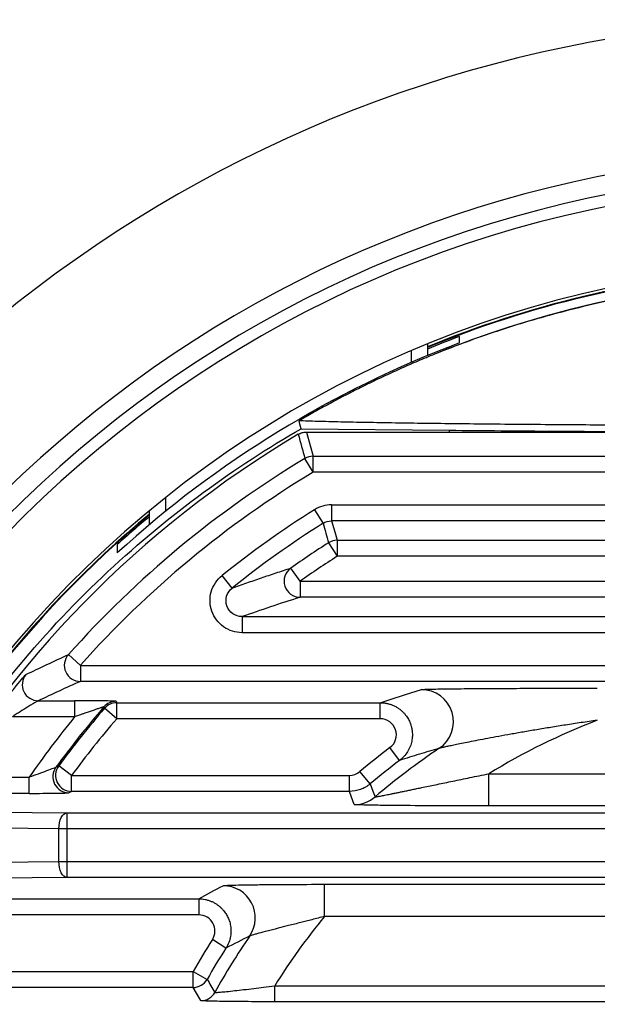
# Paper-space layout '_Superior' of a CAD drawing. Header units: millimetres. Extents: x -45.3 to 45.3, y -41 to 41.
# Tile 6 of 11: x -25.3 to -7.3, y 10.3 to 41. Entities that reach past the tile are written whole.
import ezdxf

# ---------------------------------------------------------------- set-up
doc = ezdxf.new("R2010")
doc.units = ezdxf.units.MM

psp = doc.layouts.new('_Superior')

# ---------------------------------------------------------------- linework, layer by layer
at = {"color": 7, "linetype": 'Continuous', "lineweight": 25}
for p, q in [((-11.637, 30.925), (-11.637, 31.13)), ((-12.637, 30.891), (-12.637, 30.53)), ((-13.137, 30.318), (-13.137, 30.682)), ((-16.569, 28.253), (-11.95, 28.207)), ((-16.404, 28.149), (0, 28.149)), ((-11.95, 28.149), (-11.95, 28.207)), ((-16.196, 26.897), (-16.454, 27.325)), ((-16.196, 26.897), (-16.196, 27.397)), ((-16.196, 27.397), (-3.844, 27.397)), ((-3.844, 26.897), (-16.196, 26.897)), ((-20.797, 26.104), (-20.797, 25.676)), ((-15.623, 25.881), (-4.859, 25.881)), ((-15.623, 25.881), (-15.623, 25.381)), ((-21.297, 25.263), (-21.297, 25.698)), ((-16.154, 25.728), (-15.889, 25.305)), ((-4.859, 25.381), (-15.623, 25.381)), ((-22.297, 24.644), (-22.297, 24.385)), ((-15.716, 24.699), (-15.448, 24.277)), ((-15.448, 24.777), (-4.609, 24.777)), ((-15.448, 24.777), (-15.448, 24.277)), ((-4.609, 24.277), (-15.448, 24.277)), ((-18.722, 23.287), (-19.035, 23.677)), ((-16.604, 23.502), (-16.893, 23.91)), ((-16.604, 23.502), (-16.604, 23.002)), ((-16.604, 23.502), (-2.461, 23.502)), ((-2.461, 23.002), (-16.604, 23.002)), ((-18.408, 22.397), (-18.408, 21.898)), ((-18.408, 22.397), (-2.211, 22.397)), ((-2.211, 21.898), (-18.408, 21.898)), ((-23.821, 21.213), (-23.447, 20.88)), ((-23.447, 20.88), (23.447, 20.88)), ((-23.447, 20.88), (-23.447, 20.38)), ((23.447, 20.38), (-23.447, 20.38)), ((-24.758, 19.776), (-23.625, 19.776)), ((-23.625, 19.776), (-23.625, 19.276)), ((-22.315, 19.715), (-14.104, 19.715)), ((-22.315, 19.215), (-22.315, 19.715)), ((-14.104, 19.215), (-14.104, 19.715)), ((-22.315, 19.215), (-22.693, 19.541)), ((-23.625, 19.276), (-25.565, 19.276)), ((-14.104, 19.215), (-22.315, 19.215)), ((-13.502, 17.917), (-13.803, 18.316)), ((-23.719, 17.452), (-24.122, 17.748)), ((-14.421, 17.186), (-14.743, 17.569)), ((-10.727, 16.5), (-10.727, 17.5)), ((-10.727, 17.5), (10.871, 17.5)), ((-26.884, 17.391), (-25.046, 17.391)), ((-25.046, 16.891), (-25.046, 17.391)), ((-23.719, 16.952), (-23.719, 17.452)), ((-23.719, 17.452), (-15.064, 17.452)), ((-15.064, 16.952), (-15.064, 17.452)), ((-25.046, 16.891), (-27.485, 16.891)), ((-15.064, 16.952), (-23.719, 16.952)), ((-27.158, 16.32), (-23.866, 16.286)), ((-23.866, 16.286), (-23.866, 14.269)), ((-23.866, 16.286), (23.866, 16.286)), ((10.871, 16.5), (-10.727, 16.5)), ((-24.116, 15.786), (-27.408, 15.82)), ((-24.116, 14.769), (-24.116, 15.786)), ((24.116, 15.786), (-24.116, 15.786)), ((-28.022, 14.73), (-24.116, 14.769)), ((-24.116, 14.769), (24.116, 14.769)), ((-23.866, 14.269), (-27.772, 14.23)), ((23.866, 14.269), (-23.866, 14.269)), ((-15.838, 14.056), (15.936, 14.056)), ((-15.838, 13.056), (-15.838, 14.056)), ((-26.371, 13.604), (-19.757, 13.604)), ((-19.757, 13.604), (-19.757, 13.104)), ((-19.757, 13.104), (-26.371, 13.104)), ((15.936, 13.056), (-15.838, 13.056)), ((-18.914, 12.066), (-19.335, 12.335)), ((-27.176, 11.341), (-19.935, 11.341)), ((-19.935, 11.341), (-19.5, 11.093)), ((-19.935, 10.841), (-19.935, 11.341)), ((-19.935, 10.841), (-27.176, 10.841)), ((-17.394, 10.397), (-17.394, 10.897)), ((-17.394, 10.897), (17.483, 10.897)), ((17.483, 10.397), (-17.394, 10.397))]:
    psp.add_line(p, q, dxfattribs=at)
at = {"color": 7, "linetype": 'Continuous', "lineweight": 25, "flags": 128}
for points in [[(-16.569, 28.253), (-16.606, 28.391), (-16.636, 28.499)], [(-16.404, 28.149), (-16.288, 27.728), (-16.196, 27.397)], [(-15.623, 25.381), (-15.525, 25.043), (-15.448, 24.777)], [(-22.335, 19.759), (-22.323, 19.734), (-22.315, 19.715)], [(-22.693, 19.541), (-22.705, 19.566), (-22.713, 19.585)], [(-24.209, 17.703), (-24.16, 17.728), (-24.122, 17.748)], [(-14.421, 17.186), (-14.335, 16.959), (-14.267, 16.781)], [(-23.719, 16.952), (-23.768, 16.927), (-23.806, 16.908)], [(-14.914, 16.543), (-14.998, 16.772), (-15.064, 16.952)], [(-24.116, 15.786), (-24.111, 15.883), (-24.096, 15.976), (-24.073, 16.062), (-24.041, 16.137), (-24.004, 16.2), (-23.961, 16.246), (-23.914, 16.275), (-23.866, 16.286)], [(-23.866, 14.269), (-23.914, 14.28), (-23.961, 14.309), (-24.004, 14.356), (-24.041, 14.418), (-24.073, 14.494), (-24.096, 14.58), (-24.111, 14.673), (-24.116, 14.769)], [(-19.695, 10.432), (-19.83, 10.661), (-19.935, 10.841)]]:
    psp.add_lwpolyline(points, dxfattribs=at)
at = {"color": 7, "linetype": 'Continuous', "lineweight": 25}
for centre, radius, start, end in [((0, 0), 41, 23.3347, 160.4483), ((0, 0), 36.842, 15.906, 167.7046), ((0, 0), 36.242, 12.5896, 171.3503), ((0, 0), 35.876, 11.4793, 172.3037), ((0, 0), 33.376, 91.8915, 271.8915), ((0, 0), 33.296, 94.8333, 112.3044), ((0, 0), 33.278, 94.5425, 112.3171), ((0, 0), 33, 68.0181, 111.9819), ((0, 0), 33.234, 110.4962, 112.3482), ((0, 0), 33.042, 110.6207, 132.4392), ((0, 0), 32.649, 120.6803, 239.3197), ((224.569, 93.225), 249.87, 195.11264, 195.29184), ((0, 0), 31.897, 121.0549, 138.3143), ((-16.196, 26.897), 0.5, 90.0049, 121.05), ((0, 0), 31.397, 121.0549, 138.3143), ((0, 0), 33.296, 129.764, 230.236), ((0, 0), 33.278, 129.7898, 230.2102), ((0, 0), 33.234, 129.853, 132.1373), ((0, 0), 30.379, 122.1243, 128.7977), ((0, 0), 29.88, 122.1243, 128.7977), ((195.443, 85.117), 219.633, 195.80289, 195.96722), ((0, 0), 29.275, 122.469, 125.2414), ((-15.448, 24.277), 0.5, 90.0052, 122.4639), ((0, 0), 28.775, 122.469, 125.2414), ((-16.603, 23.502), 0.5, 125.3479, 269.8936), ((-23.447, 20.88), 0.5, 138.3761, 269.9381), ((-24.757, 20.276), 0.5, 140.7404, 269.943), ((-12.826, 19.124), 1, 303.9576, 89.8859), ((-22.335, 19.259), 0.5, 90.0083, 139.2208), ((-22.315, 19.215), 0.5, 90.0083, 139.26), ((0, 0), 29.991, 139.2292, 143.8245), ((0, 0), 29.947, 139.2683, 143.6559), ((0, 0), 30.491, 140.7886, 145.2259), ((0, 0), 29.448, 139.2683, 143.6559), ((0, 0), 20.526, 110.9655, 121.5088), ((0, 0), 22.935, 127.0025, 130.0016), ((0, 0), 22.026, 123.8434, 130.3707), ((0, 0), 22.435, 127.0025, 130.0016), ((-23.805, 17.408), 0.5, 143.8759, 269.9486), ((-23.719, 17.452), 0.5, 143.7075, 269.9483), ((-14.914, 17.543), 1, 270.0066, 310.3641), ((-18.997, 13.013), 1, 325.6354, 89.9514), ((0, 0), 20.526, 140.5006, 147.934), ((0, 0), 22.935, 147.4635, 150.3652), ((0, 0), 22.026, 145.5868, 150.9686), ((0, 0), 22.435, 147.4635, 150.3652), ((-19.935, 11.341), 0.5, 270.0108, 330.3544), ((54.152, 54.873), 85.681, 210.72758, 211.04274), ((-19.695, 10.932), 0.5, 270.011, 330.9576)]:
    psp.add_arc(centre, radius, start, end, dxfattribs=at)
for points, knots in [([(12.352, 30.601), (12.172, 30.672), (11.808, 30.816), (11.253, 31.021), (10.684, 31.221), (10.102, 31.412), (9.506, 31.597), (8.896, 31.772), (8.274, 31.939), (7.637, 32.096), (6.988, 32.242), (5.53, 32.54), (3.211, 32.878), (0.025, 33.034), (-3.16, 32.882), (-5.627, 32.527), (-7.374, 32.161), (-8.444, 31.898), (-9.476, 31.609), (-10.471, 31.295), (-11.427, 30.963), (-12.047, 30.72), (-12.352, 30.601)], [0, 0, 0, 0, 0.022983, 0.046379, 0.070191, 0.094417, 0.119058, 0.144114, 0.169586, 0.195475, 0.221781, 0.248503, 0.371937, 0.499098, 0.626049, 0.749345, 0.794052, 0.837583, 0.879942, 0.92113, 0.961149, 1, 1, 1, 1]), ([(-12.352, 30.601), (-12.527, 30.53), (-12.872, 30.388), (-13.382, 30.166), (-13.881, 29.94), (-14.368, 29.709), (-14.844, 29.474), (-15.308, 29.236), (-15.761, 28.994), (-16.203, 28.749), (-16.492, 28.582), (-16.636, 28.499)], [0, 0, 0, 0, 0.1182579, 0.234728, 0.349411, 0.4623073, 0.5734175, 0.6827418, 0.7902804, 0.8960331, 1, 1, 1, 1]), ([(-16.569, -28.253), (-17.59, -27.667), (-18.611, -27.006), (-20.627, -25.525), (-21.622, -24.705), (-23.554, -22.899), (-24.491, -21.913), (-26.268, -19.776), (-27.109, -18.626), (-28.658, -16.174), (-29.365, -14.872), (-30.609, -12.141), (-31.146, -10.711), (-32.018, -7.759), (-32.354, -6.237), (-32.804, -3.143), (-32.918, -1.571), (-32.918, 1.571), (-32.804, 3.143), (-32.354, 6.237), (-32.018, 7.759), (-31.146, 10.711), (-30.609, 12.141), (-29.365, 14.872), (-28.658, 16.174), (-27.109, 18.626), (-26.268, 19.776), (-24.491, 21.913), (-23.554, 22.899), (-21.622, 24.705), (-20.627, 25.525), (-18.611, 27.006), (-17.59, 27.667), (-16.569, 28.253)], [0, 0, 0, 0, 0.0625, 0.0625, 0.125, 0.125, 0.1875, 0.1875, 0.25, 0.25, 0.3125, 0.3125, 0.375, 0.375, 0.4375, 0.4375, 0.5, 0.5, 0.5625, 0.5625, 0.625, 0.625, 0.6875, 0.6875, 0.75, 0.75, 0.8125, 0.8125, 0.875, 0.875, 0.9375, 0.9375, 1, 1, 1, 1]), ([(16.636, 28.499), (16.593, 28.498), (16.506, 28.495), (16.365, 28.49), (16.217, 28.485), (16.059, 28.481), (15.892, 28.476), (15.717, 28.472), (15.533, 28.467), (15.16, 28.459), (14.551, 28.446), (13.38, 28.426), (11.733, 28.405), (9.585, 28.383), (7.286, 28.367), (4.913, 28.356), (2.471, 28.349), (0.004, 28.346), (-2.465, 28.349), (-4.907, 28.355), (-7.277, 28.367), (-9.574, 28.383), (-11.722, 28.404), (-13.37, 28.426), (-14.542, 28.446), (-15.221, 28.46), (-15.713, 28.472), (-16.058, 28.481), (-16.368, 28.49), (-16.547, 28.496), (-16.636, 28.499)], [0, 0, 0, 0, 0.007577, 0.01521, 0.022906, 0.03067, 0.03851, 0.04643, 0.054437, 0.062537, 0.093399, 0.125338, 0.18651, 0.250432, 0.312109, 0.375022, 0.437276, 0.499888, 0.56255, 0.624879, 0.687669, 0.749255, 0.813157, 0.874339, 0.906277, 0.937164, 0.953346, 0.969181, 0.984715, 1, 1, 1, 1]), ([(-11.95, 28.207), (-10.913, 28.196), (-9.805, 28.187), (-7.469, 28.171), (-6.243, 28.165), (-3.71, 28.155), (-2.404, 28.152), (0.237, 28.15), (1.571, 28.151), (4.213, 28.157), (5.521, 28.162), (8.055, 28.175), (9.282, 28.183), (11.611, 28.203), (12.713, 28.214), (14.763, 28.239), (15.71, 28.253), (16.573, 28.267)], [0, 0, 0, 0, 0.125, 0.125, 0.25, 0.25, 0.375, 0.375, 0.5, 0.5, 0.625, 0.625, 0.75, 0.75, 0.875, 0.875, 1, 1, 1, 1]), ([(-16.659, 28.079), (-16.639, 28.09), (-16.6, 28.111), (-16.537, 28.133), (-16.471, 28.147), (-16.427, 28.148), (-16.404, 28.149)], [0, 0, 0, 0, 0.252298, 0.5, 0.747702, 1, 1, 1, 1]), ([(-18.408, 21.898), (-18.616, 21.898), (-18.818, 21.962), (-19.154, 22.199), (-19.284, 22.372), (-19.42, 22.757), (-19.427, 22.974), (-19.315, 23.367), (-19.196, 23.547), (-19.035, 23.677)], [0, 0, 0, 0, 0.25, 0.25, 0.5, 0.5, 0.75, 0.75, 1, 1, 1, 1]), ([(-18.722, 23.287), (-18.57, 23.341), (-18.271, 23.447), (-17.814, 23.605), (-17.357, 23.759), (-17.046, 23.86), (-16.893, 23.91)], [0, 0, 0, 0, 0.259314, 0.512419, 0.759314, 1, 1, 1, 1]), ([(-18.408, 22.397), (-18.512, 22.397), (-18.614, 22.43), (-18.782, 22.548), (-18.847, 22.634), (-18.915, 22.827), (-18.918, 22.936), (-18.862, 23.132), (-18.802, 23.223), (-18.722, 23.287)], [0, 0, 0, 0, 0.25, 0.25, 0.5, 0.5, 0.75, 0.75, 1, 1, 1, 1]), ([(-25.965, 19.577), (-25.874, 19.697), (-25.784, 19.814), (-25.607, 20.041), (-25.521, 20.148), (-25.364, 20.34), (-25.293, 20.426), (-25.185, 20.551), (-25.15, 20.59), (-25.145, 20.593)], [0, 0, 0, 0, 0.25, 0.25, 0.5, 0.5, 0.75, 0.75, 1, 1, 1, 1]), ([(-12.824, 20.124), (-12.816, 20.126), (-12.787, 20.129), (-12.697, 20.133), (-12.637, 20.135), (-12.413, 20.141), (-12.218, 20.145), (-11.789, 20.151), (-11.555, 20.153), (-11.064, 20.157), (-10.809, 20.159), (-10.29, 20.161), (-10.025, 20.163), (-9.494, 20.164), (-9.228, 20.165), (-8.425, 20.167), (-7.886, 20.167), (-7.344, 20.167)], [0, 0, 0, 0, 0.0625, 0.0625, 0.125, 0.125, 0.25, 0.25, 0.375, 0.375, 0.5, 0.5, 0.625, 0.625, 0.75, 0.75, 1, 1, 1, 1]), ([(-24.758, 19.776), (-24.76, 19.775), (-24.764, 19.774), (-24.781, 19.765), (-24.806, 19.751), (-24.84, 19.731), (-24.893, 19.7), (-24.977, 19.65), (-25.125, 19.56), (-25.286, 19.459), (-25.445, 19.355), (-25.525, 19.303), (-25.565, 19.276)], [0, 0, 0, 0, 0.043981, 0.090223, 0.139712, 0.193254, 0.251487, 0.365011, 0.50118, 0.749661, 0.874096, 1, 1, 1, 1]), ([(-22.335, 19.759), (-22.336, 19.762), (-22.384, 19.764), (-22.544, 19.769), (-22.654, 19.77), (-22.903, 19.773), (-23.04, 19.774), (-23.328, 19.776), (-23.475, 19.776), (-23.625, 19.776)], [0, 0, 0, 0, 0.25, 0.25, 0.5, 0.5, 0.75, 0.75, 1, 1, 1, 1]), ([(-14.104, 19.715), (-14.069, 19.714), (-14, 19.712), (-13.896, 19.695), (-13.793, 19.667), (-13.695, 19.629), (-13.602, 19.581), (-13.517, 19.526), (-13.441, 19.465), (-13.374, 19.4), (-13.317, 19.333), (-13.269, 19.266), (-13.23, 19.202), (-13.199, 19.141), (-13.175, 19.086), (-13.151, 19.019), (-13.126, 18.932), (-13.106, 18.813), (-13.102, 18.671), (-13.12, 18.513), (-13.169, 18.347), (-13.251, 18.184), (-13.361, 18.035), (-13.456, 17.956), (-13.502, 17.917)], [0, 0, 0, 0, 0.041667, 0.084011, 0.126631, 0.169092, 0.210944, 0.251741, 0.291063, 0.328528, 0.363808, 0.39663, 0.426781, 0.454103, 0.478486, 0.499861, 0.539303, 0.587787, 0.64468, 0.70887, 0.778708, 0.852079, 0.926616, 1, 1, 1, 1]), ([(-22.713, 19.585), (-22.714, 19.586), (-22.716, 19.586), (-22.727, 19.583), (-22.745, 19.577), (-22.771, 19.569), (-22.804, 19.559), (-22.86, 19.54), (-22.952, 19.509), (-23.075, 19.467), (-23.211, 19.42), (-23.332, 19.379), (-23.472, 19.329), (-23.565, 19.297), (-23.625, 19.276)], [0, 0, 0, 0, 0.036686, 0.074501, 0.114221, 0.156524, 0.201972, 0.251027, 0.363966, 0.50067, 0.615441, 0.749789, 0.83599, 1, 1, 1, 1]), ([(-13.803, 18.316), (-13.719, 18.379), (-13.657, 18.468), (-13.596, 18.666), (-13.597, 18.776), (-13.663, 18.973), (-13.727, 19.06), (-13.897, 19.182), (-13.999, 19.215), (-14.104, 19.215)], [0, 0, 0, 0, 0.25, 0.25, 0.5, 0.5, 0.75, 0.75, 1, 1, 1, 1]), ([(-7.344, 19.167), (-7.513, 19.143), (-7.843, 19.096), (-8.326, 19.021), (-8.787, 18.948), (-9.226, 18.875), (-9.643, 18.804), (-10.037, 18.734), (-10.406, 18.667), (-10.748, 18.604), (-11.057, 18.545), (-11.331, 18.491), (-11.568, 18.444), (-11.77, 18.403), (-11.938, 18.368), (-12.073, 18.34), (-12.174, 18.317), (-12.243, 18.301), (-12.259, 18.296), (-12.267, 18.294)], [0, 0, 0, 0, 0.092889, 0.181912, 0.267055, 0.348303, 0.425645, 0.499073, 0.569224, 0.634263, 0.694218, 0.74915, 0.796977, 0.840138, 0.878877, 0.913565, 0.944751, 0.973215, 1, 1, 1, 1]), ([(-12.267, 18.294), (-12.37, 18.263), (-12.58, 18.202), (-12.888, 18.109), (-13.197, 18.014), (-13.4, 17.949), (-13.502, 17.917)], [0, 0, 0, 0, 0.241399, 0.488532, 0.741399, 1, 1, 1, 1]), ([(-24.209, 17.703), (-24.214, 17.699), (-24.245, 17.686), (-24.347, 17.646), (-24.418, 17.619), (-24.578, 17.559), (-24.667, 17.527), (-24.854, 17.459), (-24.949, 17.425), (-25.046, 17.391)], [0, 0, 0, 0, 0.25, 0.25, 0.5, 0.5, 0.75, 0.75, 1, 1, 1, 1]), ([(-14.267, 16.781), (-14.266, 16.78), (-14.264, 16.78), (-14.248, 16.781), (-14.224, 16.785), (-14.19, 16.791), (-14.147, 16.798), (-14.094, 16.808), (-14.032, 16.82), (-13.961, 16.834), (-13.88, 16.85), (-13.791, 16.868), (-13.693, 16.888), (-13.586, 16.91), (-13.47, 16.934), (-13.345, 16.96), (-13.212, 16.987), (-13.071, 17.017), (-12.922, 17.048), (-12.677, 17.099), (-12.319, 17.174), (-11.833, 17.275), (-11.297, 17.385), (-10.922, 17.46), (-10.727, 17.5)], [0, 0, 0, 0, 0.019778, 0.039736, 0.06008, 0.081002, 0.102679, 0.125267, 0.148904, 0.173706, 0.199771, 0.227181, 0.256005, 0.286297, 0.318102, 0.351456, 0.386387, 0.422916, 0.461058, 0.500827, 0.608461, 0.727602, 0.858163, 1, 1, 1, 1]), ([(-14.421, 17.186), (-14.509, 17.112), (-14.612, 17.052), (-14.832, 16.972), (-14.95, 16.952), (-15.064, 16.952)], [0, 0, 0, 0, 0.5, 0.5, 1, 1, 1, 1]), ([(-25.046, 16.891), (-24.9, 16.891), (-24.757, 16.891), (-24.478, 16.892), (-24.346, 16.894), (-24.109, 16.897), (-24.006, 16.898), (-23.857, 16.903), (-23.811, 16.905), (-23.806, 16.908)], [0, 0, 0, 0, 0.25, 0.25, 0.5, 0.5, 0.75, 0.75, 1, 1, 1, 1]), ([(-10.727, 16.5), (-11.173, 16.5), (-11.616, 16.5), (-12.49, 16.503), (-12.924, 16.505), (-13.53, 16.51), (-13.727, 16.512), (-14.095, 16.516), (-14.264, 16.519), (-14.562, 16.524), (-14.688, 16.528), (-14.865, 16.535), (-14.913, 16.539), (-14.914, 16.543)], [0, 0, 0, 0, 0.25, 0.25, 0.5, 0.5, 0.625, 0.625, 0.75, 0.75, 0.875, 0.875, 1, 1, 1, 1]), ([(-18.996, 14.013), (-18.99, 14.016), (-18.958, 14.019), (-18.85, 14.026), (-18.774, 14.028), (-18.488, 14.037), (-18.224, 14.041), (-17.77, 14.047), (-17.61, 14.049), (-17.278, 14.051), (-17.103, 14.052), (-16.572, 14.055), (-16.209, 14.056), (-15.838, 14.056)], [0, 0, 0, 0, 0.125, 0.125, 0.25, 0.25, 0.5, 0.5, 0.625, 0.625, 0.75, 0.75, 1, 1, 1, 1]), ([(-19.757, 13.604), (-19.723, 13.603), (-19.657, 13.601), (-19.558, 13.586), (-19.462, 13.561), (-19.369, 13.527), (-19.281, 13.485), (-19.2, 13.436), (-19.127, 13.382), (-19.062, 13.324), (-19.005, 13.264), (-18.956, 13.204), (-18.914, 13.144), (-18.867, 13.064), (-18.816, 12.953), (-18.771, 12.799), (-18.751, 12.622), (-18.766, 12.432), (-18.816, 12.24), (-18.881, 12.124), (-18.914, 12.066)], [0, 0, 0, 0, 0.046456, 0.093252, 0.140007, 0.186326, 0.231816, 0.276102, 0.318837, 0.359716, 0.398477, 0.434908, 0.468846, 0.50017, 0.565411, 0.640568, 0.724129, 0.813836, 0.90683, 1, 1, 1, 1]), ([(-19.335, 12.335), (-19.287, 12.411), (-19.26, 12.499), (-19.254, 12.677), (-19.275, 12.766), (-19.361, 12.923), (-19.426, 12.989), (-19.578, 13.079), (-19.667, 13.104), (-19.757, 13.104)], [0, 0, 0, 0, 0.25, 0.25, 0.5, 0.5, 0.75, 0.75, 1, 1, 1, 1]), ([(-15.838, 13.056), (-15.906, 13.039), (-16.038, 13.005), (-16.23, 12.955), (-16.409, 12.909), (-16.653, 12.847), (-16.95, 12.771), (-17.304, 12.681), (-17.621, 12.6), (-17.856, 12.539), (-18.005, 12.499), (-18.094, 12.475), (-18.153, 12.456), (-18.165, 12.451), (-18.171, 12.448)], [0, 0, 0, 0, 0.06793, 0.132153, 0.192632, 0.249338, 0.380503, 0.498857, 0.630591, 0.748475, 0.815529, 0.879249, 0.94043, 1, 1, 1, 1]), ([(-19.258, 10.689), (-19.257, 10.688), (-19.255, 10.687), (-19.239, 10.687), (-19.214, 10.687), (-19.179, 10.689), (-19.136, 10.692), (-19.051, 10.699), (-18.895, 10.714), (-18.647, 10.74), (-18.358, 10.774), (-18.055, 10.81), (-17.729, 10.852), (-17.511, 10.881), (-17.394, 10.897)], [0, 0, 0, 0, 0.040945, 0.082046, 0.123411, 0.16515, 0.207365, 0.250155, 0.370828, 0.499887, 0.619514, 0.750041, 0.866917, 1, 1, 1, 1]), ([(-17.394, 10.397), (-17.676, 10.397), (-17.953, 10.398), (-18.353, 10.4), (-18.482, 10.401), (-18.729, 10.403), (-18.848, 10.405), (-19.176, 10.409), (-19.362, 10.413), (-19.556, 10.42), (-19.607, 10.422), (-19.676, 10.427), (-19.694, 10.429), (-19.695, 10.432)], [0, 0, 0, 0, 0.25, 0.25, 0.375, 0.375, 0.5, 0.5, 0.75, 0.75, 0.875, 0.875, 1, 1, 1, 1])]:
    psp.add_open_spline(points, degree=3, knots=knots, dxfattribs=at)
for points in [[(-15.623, 25.881), (-15.811, 25.881), (-15.995, 25.828), (-16.154, 25.728)], [(-15.889, 25.305), (-15.809, 25.355), (-15.716, 25.381), (-15.623, 25.381)], [(-16.604, 23.002), (-17.238, 22.8), (-17.836, 22.599), (-18.408, 22.397)], [(-25.145, 20.593), (-24.715, 20.799), (-24.274, 21.006), (-23.821, 21.213)], [(-23.447, 20.38), (-23.896, 20.179), (-24.332, 19.977), (-24.758, 19.776)], [(-14.104, 19.715), (-13.697, 19.851), (-13.272, 19.988), (-12.824, 20.124)], [(-15.064, 17.452), (-14.946, 17.452), (-14.833, 17.493), (-14.743, 17.569)], [(-19.757, 13.604), (-19.508, 13.74), (-19.254, 13.877), (-18.996, 14.013)], [(-18.171, 12.448), (-18.423, 12.321), (-18.671, 12.194), (-18.914, 12.066)]]:
    psp.add_open_spline(points, degree=3, dxfattribs=at)

doc.saveas('drawing.dxf')
